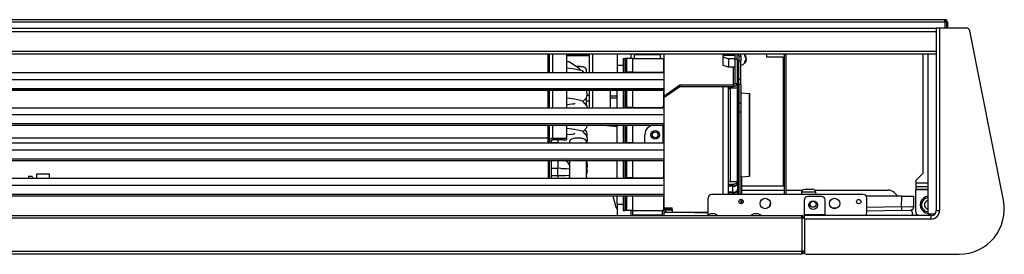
# Model space of a CAD drawing. Header units: millimetres. Extents: x -368 to 367, y 0 to 87.
# Tile 9 of 9: x 0 to 367, y 0 to 87. Entities that reach past the tile are written whole.
import ezdxf

# ---------------------------------------------------------------- set-up
doc = ezdxf.new("R2010")
doc.units = ezdxf.units.MM

# ---------------------------------------------------------------- blocks, each defined once
blk = doc.blocks.new('B0176_213036B_LAMIERA_ESTETICA_POSTERIORE__50', base_point=(-85095, 64823.81))
at = {"color": 7, "linetype": 'Continuous'}
for p, q in [((-85095, 64823.81), (-85095, 64827.11)), ((-85094.4, 64823.81), (-85094.4, 64827.11)), ((-85093.3, 64828.61), (-85093.5, 64828.61)), ((-85093.5, 64828.01), (-85093.3, 64828.01)), ((-85093.5, 64827.11), (-85093.5, 64828.01)), ((-85093.5, 64823.81), (-85093.5, 64827.11)), ((-85093.3, 64827.11), (-85093.3, 64828.61)), ((-84026.5, 64828.61), (-85093.3, 64828.61)), ((-85093.3, 64827.11), (-85093.3, 64823.81)), ((-84026.5, 64827.11), (-84026.5, 64828.61)), ((-84026.5, 64827.11), (-84026.5, 64823.81)), ((-84025.6, 64827.11), (-84025.6, 64823.81)), ((-84025, 64827.11), (-84025, 64823.81))]:
    blk.add_line(p, q, dxfattribs=at)
at = {"color": 124, "linetype": 'Continuous'}
for p in [(-85093.5, 64827.11), (-84026.5, 64827.11)]:
    blk.add_line(p, (-85093.3, 64827.11), dxfattribs=at)
at = {"color": 7, "linetype": 'Continuous'}
for centre, radius, start, end in [((-85093.5, 64827.11), 1.5, 90, 180), ((-85093.5, 64827.11), 0.9, 90, 180), ((-84026.5, 64827.11), 1.5, 0, 90), ((-84026.5, 64827.11), 0.9, 0, 90)]:
    blk.add_arc(centre, radius, start, end, dxfattribs=at)
blk = doc.blocks.new('copertura_inferiore_griglia__44', base_point=(-85011.6, 64694.68))
at = {"color": 7, "linetype": 'Continuous'}
for p, q in [((-85011.6, 64695.31), (-85011.6, 64694.82)), ((-84108.56, 64695.31), (-84108.56, 64694.68))]:
    blk.add_line(p, q, dxfattribs=at)
blk = doc.blocks.new('212878B_MANIGLIA_GRIGLIA_ANTERIORE__45', base_point=(-85011.5, 64694.64))
at = {"color": 7, "linetype": 'Continuous'}
for p, q in [((-85011.5, 64694.71), (-85011.5, 64695.31)), ((-84108.66, 64694.64), (-84108.66, 64695.31))]:
    blk.add_line(p, q, dxfattribs=at)

msp = doc.modelspace()

# ---------------------------------------------------------------- linework, layer by layer
at = {"color": 7, "linetype": 'Continuous'}
for p, q in [((-342.06, 84.14), (342.06, 84.14)), ((342.06, 84.14), (342.06, 84.13)), ((343.36, 84.14), (342.06, 84.14)), ((342.06, 84.13), (342.06, 84.11)), ((342.06, 84.11), (342.06, 82.85)), ((353.37, 84.14), (343.36, 84.14)), ((367.18, 19.99), (354.64, 83.1)), ((-291.9, 0), (291.9, 0)), ((292.03, 0.52), (291.9, 0.52)), ((291.9, 0), (292.03, 0)), ((293.52, -0.19), (350.61, -0.19))]:
    msp.add_line(p, q, dxfattribs=at)
at = {"color": 124, "linetype": 'Continuous'}
msp.add_line((-342.06, 82.85), (342.06, 82.85), dxfattribs=at)
at = {"color": 9, "linetype": 'Continuous'}
for p, q in [((342.06, 82.85), (342.06, 75.4)), ((343.36, 84.14), (343.36, 16.18)), ((342.06, 75.4), (-342.06, 75.4)), ((342.06, 74.43), (-342.06, 74.43)), ((197.08, 74.43), (197.08, 67.6)), ((197.08, 74.31), (197.73, 74.31)), ((197.73, 73.78), (197.08, 73.78)), ((197.73, 67.6), (197.73, 74.43)), ((199.02, 67.6), (199.02, 74.43)), ((204.2, 67.6), (204.2, 74.43)), ((204.2, 74.31), (212.61, 74.31)), ((212.61, 73.78), (204.2, 73.78)), ((212.61, 74.43), (212.61, 67.6)), ((213.91, 67.6), (213.91, 74.43)), ((222.97, 74.43), (222.97, 70.22)), ((228.15, 74.43), (228.15, 72.75)), ((229.44, 74.43), (229.44, 74.11)), ((229.44, 72.75), (229.44, 74.11)), ((239.15, 74.11), (229.44, 74.11)), ((239.15, 74.43), (239.15, 74.11)), ((239.15, 72.75), (239.15, 74.11)), ((240.45, 74.43), (240.45, 14.24)), ((262.58, 73.85), (262.58, 74.43)), ((266.85, 73.85), (262.58, 73.85)), ((262.58, 73.85), (262.58, 73.4)), ((265.22, 74.07), (265.22, 73.97)), ((265.22, 73.97), (265.22, 73.85)), ((266.85, 73.85), (266.85, 74.43)), ((266.98, 74.43), (266.98, 72.48)), ((267.76, 72.48), (267.76, 74.43)), ((268.41, 73.77), (268.41, 74.43)), ((268.41, 73.77), (269.19, 73.77)), ((268.41, 73.77), (268.41, 71.97)), ((269.19, 73.77), (269.19, 74.43)), ((269.19, 73.77), (269.19, 71.97)), ((271.03, 73.63), (270.57, 74.43)), ((271.17, 73.08), (271.03, 73.63)), ((278.83, 73.27), (278.83, 74.43)), ((285.43, 22.14), (285.43, 74.43)), ((285.95, 74.43), (285.95, 22.14)), ((337.08, 74.43), (337.08, 29.9)), ((339.02, 14.76), (339.02, 74.43)), ((342.06, 75.4), (342.06, 74.43)), ((342.06, 74.43), (342.06, 16.18)), ((197.08, 72.42), (197.73, 72.42)), ((204.2, 71.79), (204.6, 71.71)), ((204.6, 71.71), (204.8, 71.67)), ((204.8, 71.67), (204.87, 71.65)), ((204.87, 71.65), (204.89, 71.64)), ((204.89, 71.64), (205.04, 71.61)), ((205.04, 71.61), (208.6, 69.29)), ((222.97, 70.22), (222.97, 68.37)), ((225.23, 70.22), (222.97, 70.22)), ((225.23, 72.75), (225.88, 72.75)), ((225.23, 72.75), (225.23, 67.6)), ((226.05, 72.75), (225.88, 72.75)), ((225.88, 72.75), (225.88, 67.6)), ((226.43, 72.75), (226.05, 72.75)), ((226.05, 72.75), (226.05, 67.6)), ((228.69, 72.75), (226.43, 72.75)), ((226.43, 72.75), (226.43, 67.67)), ((228.69, 72.75), (239.72, 72.75)), ((228.69, 72.75), (228.69, 67.67)), ((240.37, 68.32), (240.37, 72.1)), ((262.58, 73.4), (264.52, 72.71)), ((262.58, 70.19), (262.58, 73.4)), ((264.52, 69.51), (262.58, 70.19)), ((264.52, 72.71), (264.52, 69.51)), ((266.98, 72.71), (264.52, 72.71)), ((266.98, 72.48), (267.76, 72.48)), ((266.98, 72.48), (266.98, 63.51)), ((267.76, 72.48), (267.76, 63.51)), ((268.41, 71.97), (269.19, 71.97)), ((268.41, 64.96), (268.41, 71.97)), ((269.19, 64.96), (269.19, 71.97)), ((269.85, 70.43), (269.19, 70.12)), ((270.57, 71.02), (269.85, 70.43)), ((271.03, 71.81), (270.57, 71.02)), ((271.17, 72.34), (271.03, 71.81)), ((271.17, 73.08), (271.06, 73.08)), ((271.06, 73.07), (271.09, 72.98)), ((271.17, 72.34), (271.06, 72.34)), ((271.14, 72.57), (271.09, 72.44)), ((271.16, 72.66), (271.14, 72.57)), ((271.16, 72.76), (271.16, 72.75)), ((271.16, 72.75), (271.17, 72.71)), ((284.98, 73.27), (278.83, 73.27)), ((284.98, 73.27), (285.43, 73.27)), ((284.98, 73.27), (284.98, 25.37)), ((-240.44, 67.6), (240.44, 67.6)), ((197.08, 69.61), (197.73, 69.61)), ((204.2, 69.31), (206.18, 69.08)), ((206.18, 69.08), (207.05, 68.98)), ((207.05, 68.98), (209.32, 68.47)), ((208.41, 69.81), (207.87, 69.77)), ((208.6, 69.29), (209.02, 68.69)), ((209.02, 68.69), (209.14, 68.51)), ((209.32, 68.47), (209.47, 68.43)), ((209.47, 68.43), (209.88, 68.27)), ((209.88, 68.27), (210.48, 67.6)), ((211.49, 68.76), (211.49, 67.6)), ((222.97, 68.37), (222.97, 67.6)), ((226.25, 67.67), (226.25, 67.6)), ((226.43, 67.67), (226.25, 67.67)), ((228.69, 67.67), (226.43, 67.67)), ((227.55, 67.6), (227.55, 67.67)), ((227.84, 67.6), (227.84, 67.67)), ((228.69, 67.67), (239.72, 67.67)), ((228.81, 67.67), (228.81, 67.6)), ((231.51, 67.6), (231.51, 67.67)), ((232.47, 67.67), (232.47, 67.6)), ((232.74, 67.6), (232.74, 67.67)), ((233.26, 67.6), (233.26, 67.67)), ((240.08, 67.79), (240.08, 67.6)), ((240.44, 67.6), (240.44, 65.01)), ((266.98, 69.51), (264.52, 69.51)), ((266.34, 69.51), (266.34, 62.96)), ((267.76, 69.47), (268.41, 69.47)), ((267.89, 67.35), (267.89, 69.47)), ((267.89, 67.35), (267.89, 64.68)), ((268.05, 69.47), (268.14, 69.19)), ((268.14, 69.19), (268.32, 68.93)), ((268.14, 66.51), (268.32, 66.25)), ((268.32, 69.47), (268.32, 69.46)), ((268.32, 69.46), (268.32, 68.93)), ((268.32, 68.93), (268.32, 66.25)), ((268.32, 65.02), (268.32, 66.25)), ((268.36, 66.2), (268.32, 66.25)), ((-240.44, 65.01), (240.44, 65.01)), ((240.44, 65.01), (240.44, 61.64)), ((240.45, 58.75), (246.4, 62.96)), ((246.4, 62.96), (266.34, 62.96)), ((246.4, 62.96), (246.4, 62.41)), ((266.98, 63.51), (266.97, 63.33)), ((267.76, 63.33), (266.97, 63.33)), ((267.76, 63.51), (267.76, 63.33)), ((268.02, 64.04), (267.89, 64.68)), ((267.89, 64.68), (268.04, 64.16)), ((267.89, 63.41), (268.14, 64.64)), ((267.89, 60.73), (267.89, 63.41)), ((268.14, 62.56), (267.89, 63.41)), ((267.92, 64.21), (267.96, 64.32)), ((267.92, 64.21), (267.98, 63.84)), ((267.98, 63.84), (267.92, 64.21)), ((267.95, 63.72), (267.92, 64.21)), ((268.14, 64.64), (268.15, 64.67)), ((268.15, 64.67), (268.32, 65.02)), ((268.32, 65.02), (268.34, 65.04)), ((268.32, 62.31), (268.32, 65.02)), ((268.34, 65.04), (268.4, 65.22)), ((268.4, 65.22), (268.41, 65.22)), ((268.41, 63.11), (268.41, 64.96)), ((269.19, 64.96), (268.41, 64.96)), ((268.41, 63.11), (268.41, 56.18)), ((269.19, 63.11), (268.41, 63.11)), ((269.19, 63.11), (269.19, 64.96)), ((269.19, 63.11), (269.19, 56.18)), ((-240.44, 61.64), (240.44, 61.64)), ((-240.44, 61.05), (240.44, 61.05)), ((-240.44, 61.03), (240.44, 61.03)), ((197.08, 61.03), (197.08, 54.46)), ((197.73, 54.46), (197.73, 61.03)), ((199.02, 54.46), (199.02, 61.03)), ((204.2, 54.46), (204.2, 61.03)), ((211.68, 60.67), (211.35, 61.03)), ((211.68, 61.03), (211.62, 60.74)), ((211.82, 59.51), (211.68, 60.67)), ((211.68, 58.35), (211.82, 59.51)), ((212.61, 59.05), (211.77, 59.05)), ((212.61, 61.03), (212.61, 60.95)), ((213.91, 60.95), (212.61, 60.95)), ((212.61, 60.95), (212.61, 54.46)), ((213.91, 60.95), (213.91, 61.03)), ((213.91, 54.46), (213.91, 60.95)), ((220.38, 61.03), (220.38, 59.12)), ((220.38, 59.12), (220.38, 54.54)), ((220.38, 58.87), (222.97, 58.87)), ((222.97, 54.46), (222.97, 61.03)), ((225.23, 61.03), (225.23, 54.46)), ((225.88, 61.03), (225.88, 54.46)), ((226.05, 61.03), (226.05, 54.46)), ((226.43, 61.03), (226.43, 54.53)), ((228.69, 61.03), (228.69, 54.53)), ((240.37, 55.18), (240.37, 61.03)), ((240.44, 61.64), (240.44, 61.05)), ((240.44, 61.05), (240.44, 61.03)), ((240.45, 58.2), (246.4, 62.41)), ((246.4, 62.41), (266.34, 62.41)), ((262.58, 59.97), (262.58, 62.41)), ((262.58, 22.31), (262.58, 59.97)), ((264.52, 58.95), (264.52, 62.41)), ((264.53, 61.19), (264.52, 61.13)), ((264.52, 23.55), (264.52, 58.95)), ((264.61, 61.45), (264.53, 61.19)), ((264.79, 61.65), (264.61, 61.45)), ((264.72, 61.57), (264.72, 62.41)), ((265.04, 61.76), (264.79, 61.65)), ((265.1, 61.76), (265.04, 61.76)), ((265.17, 61.81), (265.1, 61.76)), ((265.17, 61.81), (267.76, 61.81)), ((265.17, 61.81), (265.17, 61.77)), ((265.17, 61.77), (265.17, 57.3)), ((265.88, 61.81), (265.88, 62.41)), ((267.83, 61.76), (267.76, 61.81)), ((267.76, 61.81), (267.76, 61.77)), ((267.76, 61.77), (267.76, 57.3)), ((267.89, 61.76), (267.83, 61.76)), ((267.89, 60.73), (267.89, 58.05)), ((268.14, 59.89), (268.32, 59.63)), ((268.32, 59.63), (268.32, 62.31)), ((268.32, 59.63), (268.32, 56.95)), ((268.36, 59.58), (268.32, 59.63)), ((269.19, 60.03), (269.19, 60.13)), ((269.19, 60.08), (269.19, 60.03)), ((269.23, 59.95), (269.19, 60.08)), ((269.24, 59.97), (269.23, 59.95)), ((269.25, 60), (269.24, 59.97)), ((269.3, 60.02), (269.25, 60)), ((269.3, 60.02), (272.36, 59.75)), ((269.3, 43.51), (269.3, 60.02)), ((272.36, 59.75), (272.36, 34.45)), ((272.36, 28.92), (272.36, 59.75)), ((197.08, 58.37), (197.73, 58.37)), ((197.08, 55.57), (197.73, 55.57)), ((204.2, 58.07), (206.18, 57.85)), ((204.2, 55.69), (206.04, 55.86)), ((206.04, 55.86), (206.17, 55.84)), ((206.17, 55.84), (207.19, 56.03)), ((206.18, 57.85), (207.05, 57.74)), ((207.19, 56.03), (206.4, 55.69)), ((207.05, 57.74), (209.32, 57.23)), ((209.32, 57.23), (209.47, 57.19)), ((209.47, 57.19), (209.88, 57.03)), ((209.88, 57.03), (211.68, 55.05)), ((210.18, 56.7), (210.55, 57.11)), ((210.55, 57.11), (211.68, 58.35)), ((211.49, 58.14), (211.49, 55.26)), ((212.61, 56.94), (211.49, 56.94)), ((220.38, 58.07), (222.97, 58.07)), ((265.17, 57.3), (265.17, 26.86)), ((267.76, 57.3), (267.76, 26.86)), ((268.14, 56.82), (267.89, 58.05)), ((268.14, 57.21), (267.89, 58.05)), ((267.99, 57.54), (268, 55.75)), ((268, 55.75), (267.99, 54.75)), ((268.15, 56.8), (268.14, 56.82)), ((268.32, 56.44), (268.15, 56.8)), ((268.32, 56.95), (268.32, 56.44)), ((268.34, 56.42), (268.32, 56.44)), ((268.32, 55.62), (268.32, 56.44)), ((268.32, 24.79), (268.32, 55.62)), ((268.4, 56.24), (268.34, 56.42)), ((268.41, 56.24), (268.4, 56.24)), ((268.41, 56.18), (268.41, 52.77)), ((269.19, 56.18), (268.41, 56.18)), ((269.19, 56.18), (269.19, 52.77)), ((-240.44, 54.46), (240.44, 54.46)), ((-240.44, 51.87), (240.44, 51.87)), ((211.68, 55.05), (211.75, 54.46)), ((220.38, 54.54), (220.38, 54.46)), ((226.25, 54.53), (226.25, 54.46)), ((226.43, 54.53), (226.25, 54.53)), ((228.69, 54.53), (226.43, 54.53)), ((227.55, 54.46), (227.55, 54.53)), ((227.84, 54.46), (227.84, 54.53)), ((228.69, 54.53), (239.72, 54.53)), ((228.81, 54.53), (228.81, 54.46)), ((231.51, 54.46), (231.51, 54.53)), ((232.47, 54.53), (232.47, 54.46)), ((232.93, 54.53), (232.93, 54.46)), ((233.26, 54.46), (233.26, 54.53)), ((240.08, 54.65), (240.08, 54.46)), ((240.44, 54.46), (240.44, 51.87)), ((240.44, 51.87), (240.44, 48.5)), ((267.99, 54.75), (267.99, 50.35)), ((269.19, 52.77), (268.41, 52.77)), ((268.41, 52.77), (268.41, 22.18)), ((269.19, 52.77), (269.19, 22.18)), ((-240.44, 48.5), (240.44, 48.5)), ((-240.44, 47.91), (240.44, 47.91)), ((-240.44, 47.89), (240.44, 47.89)), ((197.08, 47.89), (197.08, 43.23)), ((197.73, 41.82), (197.73, 47.89)), ((199.02, 43.1), (199.02, 47.89)), ((204.2, 43.32), (204.2, 47.89)), ((211.68, 47.11), (211.78, 47.89)), ((217.96, 47.89), (222.97, 47.39)), ((222.97, 41.32), (222.97, 47.89)), ((225.23, 47.89), (225.23, 41.32)), ((225.88, 47.89), (225.88, 41.32)), ((226.05, 47.89), (226.05, 41.32)), ((226.43, 47.89), (226.43, 41.39)), ((228.69, 47.89), (228.69, 41.39)), ((234.47, 47.08), (235.68, 47.89)), ((240.08, 47.89), (240.08, 41.32)), ((240.44, 48.5), (240.44, 47.91)), ((240.44, 47.91), (240.44, 47.89)), ((267.99, 50.35), (267.99, 37.11)), ((197.08, 47.14), (197.73, 47.14)), ((197.08, 44.33), (197.73, 44.33)), ((204.2, 46.83), (206.18, 46.61)), ((204.2, 44.45), (206.04, 44.62)), ((206.04, 44.62), (206.17, 44.6)), ((206.17, 44.6), (207.19, 44.79)), ((206.18, 46.61), (207.05, 46.5)), ((207.19, 44.79), (206.4, 44.45)), ((207.05, 46.5), (209.32, 45.99)), ((209.32, 45.99), (209.47, 45.95)), ((209.47, 45.95), (209.88, 45.79)), ((209.88, 45.79), (211.68, 43.81)), ((210.18, 45.46), (210.55, 45.87)), ((210.55, 45.87), (211.68, 47.11)), ((211.68, 45.46), (210.93, 46.29)), ((211.82, 44.3), (211.68, 45.46)), ((211.72, 43.48), (211.82, 44.3)), ((233.33, 41.39), (233.33, 44.34)), ((-240.44, 41.32), (240.44, 41.32)), ((-183.49, 43.23), (197.08, 43.23)), ((197.08, 43.23), (197.08, 41.32)), ((197.08, 41.52), (197.73, 41.52)), ((197.73, 41.32), (197.73, 41.82)), ((198.38, 41.82), (198.38, 41.32)), ((198.38, 41.52), (200.84, 41.52)), ((199.02, 43.1), (202.91, 43.1)), ((202.91, 42.46), (199.02, 42.46)), ((200.84, 42.46), (200.84, 42.2)), ((200.84, 42.2), (200.84, 41.57)), ((200.84, 41.57), (200.84, 41.52)), ((200.84, 41.52), (201.86, 41.32)), ((200.84, 41.45), (200.84, 41.52)), ((200.84, 41.32), (200.84, 41.45)), ((202.91, 43.1), (202.91, 42.46)), ((204.2, 42.68), (204.2, 43.32)), ((205.33, 41.32), (205.33, 42.06)), ((211.49, 42.06), (211.49, 41.32)), ((211.68, 41.49), (211.53, 41.32)), ((211.68, 43.81), (211.82, 42.65)), ((211.82, 42.65), (211.68, 41.49)), ((226.25, 41.39), (226.25, 41.32)), ((226.43, 41.39), (226.25, 41.39)), ((228.69, 41.39), (226.43, 41.39)), ((227.55, 41.32), (227.55, 41.39)), ((227.84, 41.32), (227.84, 41.39)), ((228.69, 41.39), (233.33, 41.39)), ((228.81, 41.39), (228.81, 41.32)), ((231.51, 41.32), (231.51, 41.39)), ((232.47, 41.39), (232.47, 41.32)), ((232.93, 41.39), (232.93, 41.32)), ((233.26, 41.32), (233.26, 41.39)), ((240.44, 41.32), (240.44, 38.73)), ((269.3, 28.65), (269.3, 43.51)), ((-240.44, 38.73), (240.44, 38.73)), ((240.44, 38.73), (240.44, 35.36)), ((267.99, 37.11), (267.98, 32.8)), ((-240.44, 35.36), (240.44, 35.36)), ((-240.44, 34.77), (240.44, 34.77)), ((-240.44, 34.76), (240.44, 34.76)), ((197.43, 28.18), (197.43, 34.76)), ((197.43, 34.74), (197.73, 34.74)), ((197.73, 28.18), (197.73, 34.76)), ((198.38, 34.76), (198.38, 28.18)), ((198.38, 34.74), (200.84, 34.74)), ((200.84, 34.74), (201.29, 34.76)), ((200.84, 34.74), (200.84, 34.76)), ((200.84, 34.74), (200.84, 31.98)), ((203.84, 34.55), (203.51, 34.76)), ((204.57, 34.09), (203.84, 34.55)), ((205.33, 32.95), (204.57, 34.09)), ((205.33, 28.18), (205.33, 34.76)), ((211.49, 34.76), (211.49, 28.18)), ((211.49, 34.43), (211.68, 34.23)), ((211.68, 34.23), (211.82, 33.07)), ((222.97, 28.18), (222.97, 34.76)), ((225.23, 34.76), (225.23, 28.18)), ((225.88, 34.76), (225.88, 28.18)), ((226.05, 34.76), (226.05, 28.18)), ((226.43, 34.76), (226.43, 28.26)), ((228.69, 34.76), (228.69, 28.26)), ((240.37, 28.9), (240.37, 34.76)), ((240.44, 35.36), (240.44, 34.77)), ((240.44, 34.77), (240.44, 34.76)), ((272.36, 34.45), (272.36, 28.92)), ((6.36, 28.18), (6.39, 29.74)), ((6.39, 29.74), (11.09, 29.74)), ((11.11, 28.18), (11.09, 29.74)), ((197.43, 31.93), (197.73, 31.93)), ((198.38, 31.93), (200.84, 31.93)), ((200.84, 31.98), (200.84, 31.93)), ((201.96, 31.78), (200.84, 31.93)), ((200.84, 29.17), (200.84, 31.93)), ((202.31, 31.69), (201.96, 31.78)), ((204.14, 31.63), (202.31, 31.69)), ((205.33, 31.5), (204.14, 31.63)), ((211.49, 32.46), (211.82, 30.83)), ((211.82, 30.83), (211.49, 29.21)), ((211.68, 31.9), (211.62, 31.83)), ((211.82, 33.07), (211.68, 31.9)), ((267.98, 32.8), (267.99, 31.97)), ((267.99, 31.97), (267.98, 29.21)), ((334.49, 27.31), (337.08, 29.9)), ((-240.44, 28.18), (240.44, 28.18)), ((3.26, 28.77), (3.25, 28.39)), ((3.25, 28.39), (3.25, 28.18)), ((4.7, 28.77), (3.26, 28.77)), ((4.7, 28.77), (4.74, 28.39)), ((4.74, 28.39), (4.77, 28.18)), ((197.43, 29.12), (197.73, 29.12)), ((198.38, 29.12), (200.84, 29.12)), ((200.84, 29.12), (203.56, 29.21)), ((200.84, 29.12), (200.84, 29.17)), ((200.84, 29.12), (200.84, 28.4)), ((200.84, 28.4), (200.84, 28.18)), ((203.56, 29.21), (203.64, 29.21)), ((203.64, 29.21), (203.71, 29.21)), ((203.71, 29.21), (203.76, 29.21)), ((203.76, 29.21), (205.33, 29.35)), ((204.97, 28.18), (205.33, 28.72)), ((211.68, 28.61), (211.49, 28.82)), ((211.73, 28.18), (211.68, 28.61)), ((226.25, 28.26), (226.25, 28.18)), ((226.43, 28.26), (226.25, 28.26)), ((228.69, 28.26), (226.43, 28.26)), ((227.55, 28.18), (227.55, 28.26)), ((227.84, 28.18), (227.84, 28.26)), ((228.69, 28.26), (239.72, 28.26)), ((228.81, 28.26), (228.81, 28.18)), ((231.51, 28.18), (231.51, 28.26)), ((232.47, 28.26), (232.47, 28.18)), ((232.93, 28.26), (232.93, 28.18)), ((233.26, 28.18), (233.26, 28.26)), ((240.08, 28.38), (240.08, 28.18)), ((240.44, 28.18), (240.44, 25.6)), ((264.53, 27.44), (264.52, 27.66)), ((264.52, 25.96), (266.21, 25.96)), ((264.61, 27.18), (264.53, 27.44)), ((264.79, 26.98), (264.61, 27.18)), ((265.04, 26.87), (264.79, 26.98)), ((265.17, 26.86), (265.04, 26.87)), ((267.76, 26.86), (265.17, 26.86)), ((266.21, 25.3), (266.21, 25.96)), ((267.7, 25.6), (267.89, 25.8)), ((267.89, 25.8), (267.7, 25.6)), ((267.76, 26.86), (267.9, 26.87)), ((267.89, 26.57), (267.76, 26.44)), ((267.89, 25.91), (267.76, 25.77)), ((267.89, 25.59), (267.89, 26.87)), ((267.9, 26.87), (267.97, 26.91)), ((267.99, 26.29), (267.95, 24.92)), ((267.99, 28.64), (267.97, 26.54)), ((267.97, 26.54), (267.99, 26.29)), ((267.98, 29.21), (267.99, 28.64)), ((267.99, 26.28), (268, 26.92)), ((268.18, 26.41), (267.99, 25.07)), ((268.05, 26.13), (267.99, 26.28)), ((267.99, 25.07), (268.05, 26.13)), ((268.28, 26.58), (268.18, 26.41)), ((269.19, 28.83), (269.19, 28.7)), ((269.19, 28.7), (269.2, 28.81)), ((269.2, 28.81), (269.23, 28.78)), ((269.23, 28.78), (269.27, 28.81)), ((269.27, 28.81), (269.3, 28.81)), ((269.3, 28.65), (272.36, 28.92)), ((269.3, 28.81), (269.3, 28.65)), ((269.35, 28.65), (269.35, 22.14)), ((269.77, 25.37), (269.35, 25.79)), ((334.49, 27.31), (334.49, 26.39)), ((334.49, 26.39), (334.49, 25.09)), ((334.49, 26.39), (339.02, 26.39)), ((-240.44, 25.6), (240.44, 25.6)), ((-240.44, 22.22), (240.44, 22.22)), ((240.44, 25.6), (240.44, 22.22)), ((240.44, 22.22), (240.44, 21.63)), ((314.88, 22.14), (258.25, 22.14)), ((262.58, 22.14), (262.58, 22.31)), ((266.21, 25.3), (264.52, 25.3)), ((266.21, 25.14), (264.52, 25.14)), ((264.52, 22.14), (264.52, 23.55)), ((266.21, 22.94), (264.52, 22.94)), ((266.21, 22.66), (264.52, 22.66)), ((266.21, 25.3), (266.21, 25.14)), ((266.21, 22.94), (266.21, 25.14)), ((266.21, 22.94), (266.21, 22.66)), ((266.21, 22.14), (266.21, 22.66)), ((267.89, 25.72), (267.7, 25.6)), ((267.89, 23.6), (267.7, 23.39)), ((267.89, 23.27), (267.76, 23.13)), ((267.89, 24), (267.98, 24.45)), ((267.89, 22.14), (267.89, 24)), ((268.14, 23.15), (267.89, 24)), ((267.99, 25.07), (267.92, 24.61)), ((267.92, 24.61), (268.32, 23.45)), ((267.95, 24.92), (267.99, 25.07)), ((268.32, 23.45), (268.32, 24.79)), ((268.38, 23.36), (268.32, 23.45)), ((268.32, 23.43), (268.32, 23.45)), ((268.32, 22.89), (268.32, 23.43)), ((268.32, 22.14), (268.32, 22.89)), ((268.4, 23.27), (268.38, 23.36)), ((268.41, 23.21), (268.4, 23.27)), ((268.4, 22.75), (268.41, 22.67)), ((268.41, 22.18), (268.41, 22.14)), ((269.19, 22.18), (269.19, 22.14)), ((269.35, 23.75), (285.43, 23.75)), ((269.77, 25.37), (284.98, 25.37)), ((284.98, 25.37), (285.43, 25.37)), ((285.95, 23.75), (292.27, 23.75)), ((291.93, 22.14), (291.95, 23.12)), ((291.95, 23.12), (292.01, 23.44)), ((291.95, 23.12), (293.52, 23.12)), ((292.01, 23.44), (292.44, 23.95)), ((292.44, 23.95), (293.04, 24.08)), ((293.04, 24.08), (293.89, 24.08)), ((293.52, 23.12), (297.03, 23.12)), ((293.89, 24.08), (296.06, 24.08)), ((296.55, 23.95), (296.06, 24.08)), ((296.97, 23.44), (296.55, 23.95)), ((296.71, 23.75), (324.09, 23.75)), ((297.03, 23.12), (296.97, 23.44)), ((297.03, 23.12), (297.05, 22.14)), ((326.38, 22.81), (327.7, 21.49)), ((334.49, 25.09), (339.02, 25.09)), ((334.49, 25.09), (334.49, 23.98)), ((334.49, 23.98), (334.49, 23.81)), ((339.02, 23.98), (334.49, 23.98)), ((334.49, 15.66), (334.49, 23.81)), ((339.02, 23.81), (334.49, 23.81)), ((-240.44, 21.63), (240.44, 21.63)), ((-240.44, 21.62), (240.44, 21.62)), ((221.43, 21.62), (222.56, 17.42)), ((222.97, 20.3), (222.97, 21.62)), ((222.97, 18.45), (222.97, 20.3)), ((222.97, 18.45), (225.23, 18.45)), ((222.97, 18.45), (222.97, 14.24)), ((225.23, 21.62), (225.23, 16.12)), ((225.88, 21.62), (225.88, 16.12)), ((226.05, 21.62), (226.05, 16.12)), ((226.43, 21.62), (226.43, 16.12)), ((228.69, 21.62), (228.69, 16.12)), ((240.37, 16.76), (240.37, 21.62)), ((240.44, 21.63), (240.44, 21.62)), ((256.95, 14.5), (256.95, 20.84)), ((269.19, 20.24), (269.19, 18.65)), ((269.35, 20.24), (269.35, 18.66)), ((280, 17.94), (280.22, 18.81)), ((292.87, 14.56), (292.87, 20.06)), ((299.31, 21.36), (294.17, 21.36)), ((300.61, 14.56), (300.61, 20.06)), ((329.23, 21.49), (315.97, 21.49)), ((316.17, 15.34), (316.17, 20.84)), ((329.16, 17.44), (329.23, 21.49)), ((329.23, 21.49), (333.76, 21.49)), ((333.69, 17.5), (333.76, 21.49)), ((339.02, 21.42), (338.11, 21.24)), ((339.02, 20.91), (338.31, 20.76)), ((339.02, 19.84), (338.71, 19.78)), ((222.56, 17.42), (222.67, 17.1)), ((222.67, 17.1), (222.97, 16.64)), ((225.23, 16.12), (225.88, 16.12)), ((226.05, 16.12), (225.88, 16.12)), ((226.43, 16.12), (226.05, 16.12)), ((228.69, 16.12), (226.43, 16.12)), ((228.15, 16.12), (228.15, 14.24)), ((228.69, 16.12), (239.72, 16.12)), ((228.8, 14.56), (228.8, 16.12)), ((239.8, 16.13), (239.8, 14.56)), ((240.45, 17.12), (243.58, 17.12)), ((243.58, 16.48), (240.45, 16.48)), ((256.95, 15.34), (240.45, 15.34)), ((241.15, 15.34), (241.15, 16.28)), ((243.58, 16.28), (241.15, 16.28)), ((243.58, 16.48), (243.58, 17.12)), ((243.58, 16.48), (243.58, 16.28)), ((243.58, 16.28), (243.58, 15.34)), ((251.9, 15.4), (256.95, 15.4)), ((251.9, 15.4), (251.9, 15.34)), ((256.92, 14.48), (257.7, 14.88)), ((257.7, 14.88), (257.73, 14.89)), ((258.83, 14.89), (257.73, 14.89)), ((259.41, 14.89), (258.83, 14.89)), ((259.44, 14.88), (259.41, 14.89)), ((260.23, 14.48), (259.44, 14.88)), ((273.1, 14.48), (273.88, 14.88)), ((273.88, 14.88), (273.91, 14.89)), ((275.01, 14.89), (273.91, 14.89)), ((275.6, 14.89), (275.01, 14.89)), ((275.62, 14.88), (275.6, 14.89)), ((276.41, 14.48), (275.62, 14.88)), ((280, 17.86), (280, 17.94)), ((305.01, 17.02), (303.32, 16.99)), ((329.16, 17.44), (316.17, 17.22)), ((329.18, 16.17), (316.17, 15.94)), ((329.16, 17.44), (329.18, 16.17)), ((331.67, 17.43), (329.16, 17.44)), ((329.18, 16.17), (332.42, 16.23)), ((332.92, 17.45), (331.67, 17.43)), ((332.42, 16.23), (332.78, 16.29)), ((332.69, 16.27), (332.95, 15.88)), ((332.78, 16.29), (332.84, 16.31)), ((332.84, 16.31), (332.9, 16.33)), ((332.9, 16.33), (333.12, 16.45)), ((332.9, 16.33), (333.12, 16.45)), ((333.49, 17.47), (332.92, 17.45)), ((332.95, 15.88), (333.2, 14.65)), ((333.12, 16.45), (333.23, 16.53)), ((333.12, 16.45), (333.23, 16.53)), ((333.23, 16.53), (333.31, 16.61)), ((333.23, 16.53), (333.31, 16.61)), ((333.31, 16.61), (333.47, 16.8)), ((333.47, 16.8), (333.52, 16.88)), ((333.69, 17.5), (333.49, 17.47)), ((333.52, 16.88), (333.59, 17.02)), ((333.59, 17.02), (333.63, 17.13)), ((333.63, 17.13), (333.67, 17.3)), ((333.63, 17.13), (333.67, 17.3)), ((333.67, 17.3), (333.69, 17.5)), ((333.67, 17.3), (333.69, 17.5)), ((338.11, 15.26), (339.02, 15.08)), ((338.31, 15.74), (339.02, 15.6)), ((338.71, 16.73), (339.02, 16.67)), ((341.5, 14.76), (339.02, 14.76)), ((342.1, 16.18), (342.06, 16.18)), ((342.1, 16.18), (343.36, 16.18)), ((-291.9, 14.24), (291.9, 14.24)), ((-291.9, 13.4), (291.9, 13.4)), ((228.8, 14.56), (239.8, 14.56)), ((228.8, 14.56), (228.8, 14.24)), ((239.8, 14.56), (239.8, 14.24)), ((256.63, 14.24), (256.92, 14.48)), ((260.51, 14.24), (260.23, 14.48)), ((272.81, 14.24), (273.1, 14.48)), ((276.69, 14.24), (276.41, 14.48)), ((291.9, 13.4), (291.9, 14.24)), ((292.03, 14.24), (291.9, 14.24)), ((291.9, 13.72), (292.03, 13.72)), ((291.9, 13.27), (291.9, 13.4)), ((291.9, 13.27), (292.03, 13.27)), ((292.87, 13.27), (292.03, 13.27)), ((292.03, 0.97), (292.03, 13.27)), ((292.36, 13.36), (292.36, 13.4)), ((292.87, 13.36), (292.36, 13.36)), ((292.36, 13.36), (292.36, 13.27)), ((292.55, 14.04), (292.87, 14.04)), ((300.61, 14.56), (292.87, 14.56)), ((292.87, 14.56), (292.87, 14.24)), ((292.87, 12.94), (292.87, 14.24)), ((340.12, 14.24), (292.87, 14.24)), ((292.87, 12.94), (292.87, 0.45)), ((340.12, 12.94), (292.87, 12.94)), ((300.61, 14.56), (300.61, 14.24)), ((315.8, 14.42), (315.52, 14.24)), ((333.2, 14.24), (333.2, 14.65)), ((335.06, 14.29), (335.14, 14.24)), ((340.12, 14.2), (340.12, 14.24)), ((340.12, 14.2), (340.12, 12.94)), ((291.9, 0.84), (-291.9, 0.84)), ((291.9, 0.84), (291.9, 0.97)), ((292.03, 0.97), (291.9, 0.97)), ((291.9, 0), (291.9, 0.84)), ((291.9, 0.84), (292.03, 0.84)), ((292.87, 0.97), (292.03, 0.97)), ((292.03, 0.97), (292.03, 0.84)), ((292.03, 0.84), (292.03, 0.52)), ((292.36, 0.97), (292.36, 0.88)), ((292.36, 0.88), (292.87, 0.88)), ((292.36, 0.84), (292.36, 0.88))]:
    msp.add_line(p, q, dxfattribs=at)
for centre, radius in [((237.21, 44.34), 1.62), ((237.21, 44.34), 1.1), ((269.26, 19.45), 0.809), ((278.29, 18.73), 1.94), ((296.11, 18.12), 1.62), ((296.11, 18.45), 1.13), ((304.14, 18.73), 1.94), ((313.18, 19.45), 0.809)]:
    msp.add_circle(centre, radius, dxfattribs=at)
at = {"color": 7, "linetype": 'Continuous'}
for centre, radius, start, end in [((353.37, 82.85), 1.29, 11.2378, 90), ((350.61, 16.7), 16.89, 270, 11.2378), ((293.52, 0.45), 0.647, 180, 270)]:
    msp.add_arc(centre, radius, start, end, dxfattribs=at)
at = {"color": 9, "linetype": 'Continuous'}
for centre, radius, start, end in [((239.72, 72.1), 0.647, 0, 90), ((239.72, 68.32), 0.647, 270, 0), ((239.72, 55.18), 0.647, 270, 0), ((237.21, 44.34), 3.88, 135.0001, 180), ((239.72, 28.9), 0.647, 270, 0), ((258.25, 20.84), 1.29, 90, 180), ((314.88, 20.84), 1.29, 0, 90), ((324.09, 20.52), 3.24, 45, 90), ((294.17, 20.06), 1.29, 90, 180), ((299.31, 20.06), 1.29, 0, 90), ((339.35, 18.25), 3.24, 112.4999, 247.5001), ((339.35, 18.25), 2.72, 112.4998, 247.5002), ((339.35, 18.25), 1.65, 112.5, 247.5), ((239.72, 16.76), 0.647, 270, 0), ((314.88, 15.34), 1.29, 315.0001, 0), ((336.43, 15.66), 1.94, 179.9995, 224.9991), ((340.12, 16.18), 3.24, 270, 0), ((340.12, 16.18), 1.98, 270, 0), ((292.03, 13.4), 0.841, 0, 90), ((292.03, 13.4), 0.324, 0, 90), ((292.03, 0.84), 0.841, 270, 0), ((292.03, 0.84), 0.324, 270, 0)]:
    msp.add_arc(centre, radius, start, end, dxfattribs=at)
for points in [[(271.17, 73.08), (271.1, 73.33), (270.99, 73.58), (270.83, 73.82), (270.63, 74.04)], [(270.63, 73.67), (270.65, 73.85), (270.63, 74.04)], [(271.17, 72.71), (271.1, 72.97), (270.99, 73.22), (270.83, 73.45), (270.63, 73.67)], [(270.63, 71.75), (270.83, 71.97), (270.99, 72.2), (271.1, 72.45), (271.17, 72.71)], [(270.63, 71.38), (270.83, 71.6), (270.99, 71.84), (271.1, 72.09), (271.17, 72.34)], [(270.63, 71.38), (270.65, 71.57), (270.63, 71.75)], [(209.59, 69.73), (209.01, 69.79), (208.41, 69.81)], [(211.49, 68.76), (211.43, 68.96), (211.26, 69.16), (210.97, 69.34), (210.59, 69.5), (210.12, 69.63), (209.59, 69.73)], [(267.89, 67.35), (267.95, 66.92), (268.14, 66.51)], [(268.4, 68.79), (268.37, 68.86), (268.32, 68.93)], [(268.41, 66.03), (268.4, 66.12), (268.36, 66.2)], [(268.41, 68.71), (268.41, 68.75), (268.4, 68.79)], [(266.34, 62.41), (266.68, 62.44), (267.01, 62.53), (267.3, 62.68), (267.52, 62.86), (267.68, 63.09), (267.76, 63.33)], [(266.34, 62.96), (266.48, 62.97), (266.62, 63.01), (266.75, 63.07), (266.85, 63.14), (266.93, 63.23), (266.97, 63.33)], [(268.14, 62.56), (268.22, 62.43), (268.32, 62.31)], [(267.89, 60.73), (267.95, 60.3), (268.14, 59.89)], [(268.4, 62.16), (268.37, 62.24), (268.32, 62.31)], [(268.41, 59.41), (268.4, 59.5), (268.36, 59.58)], [(268.41, 62.09), (268.41, 62.13), (268.4, 62.16)], [(268.14, 57.21), (268.22, 57.08), (268.32, 56.95)], [(268.4, 56.81), (268.37, 56.88), (268.32, 56.95)], [(268.41, 56.73), (268.41, 56.77), (268.4, 56.81)], [(199.02, 43.1), (198.69, 43.05), (198.38, 42.92), (198.11, 42.72), (197.9, 42.46), (197.77, 42.15), (197.73, 41.82)], [(199.02, 42.46), (198.86, 42.44), (198.7, 42.37), (198.57, 42.27), (198.46, 42.14), (198.4, 41.99), (198.38, 41.82)], [(202.91, 43.1), (203.24, 43.1), (203.56, 43.13), (203.82, 43.16), (204.03, 43.21), (204.16, 43.26), (204.2, 43.32)], [(202.91, 42.46), (203.24, 42.47), (203.56, 42.49), (203.82, 42.52), (204.03, 42.57), (204.16, 42.62), (204.2, 42.68)], [(209.59, 43.04), (208.86, 43.11), (208.11, 43.11), (207.37, 43.06), (206.7, 42.94), (206.13, 42.77), (205.69, 42.56), (205.42, 42.32), (205.33, 42.06)], [(211.49, 42.06), (211.43, 42.27), (211.26, 42.47), (210.97, 42.65), (210.59, 42.81), (210.12, 42.94), (209.59, 43.04)], [(266.21, 25.96), (266.64, 26), (267.05, 26.09), (267.43, 26.24), (267.76, 26.44)], [(266.21, 25.3), (266.64, 25.33), (267.05, 25.42), (267.43, 25.57), (267.76, 25.77)], [(266.21, 25.14), (266.62, 25.17), (267.02, 25.26), (267.38, 25.4), (267.7, 25.6)], [(266.21, 22.94), (266.62, 22.97), (267.02, 23.06), (267.38, 23.2), (267.7, 23.39)], [(266.21, 22.66), (266.64, 22.69), (267.05, 22.78), (267.43, 22.93), (267.76, 23.13)], [(268.14, 23.15), (268.22, 23.02), (268.32, 22.89)], [(268.4, 22.75), (268.37, 22.82), (268.32, 22.89)]]:
    msp.add_spline(points, degree=3, dxfattribs=at)

# ---------------------------------------------------------------- block references
at = {"xscale": 0.6472349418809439, "yscale": 0.6472349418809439, "zscale": 0.6472349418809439}
msp.add_blockref('B0176_213036B_LAMIERA_ESTETICA_POSTERIORE__50', (-346.27, 84.14), dxfattribs=at)
at = {"color": 9, "xscale": 0.6472349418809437, "yscale": 0.6472349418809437, "zscale": 0.6472349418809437}
for name, p in [('copertura_inferiore_griglia__44', (-292.29, 0.56)), ('212878B_MANIGLIA_GRIGLIA_ANTERIORE__45', (-292.23, 0.53))]:
    msp.add_blockref(name, p, dxfattribs=at)

doc.saveas('drawing.dxf')
